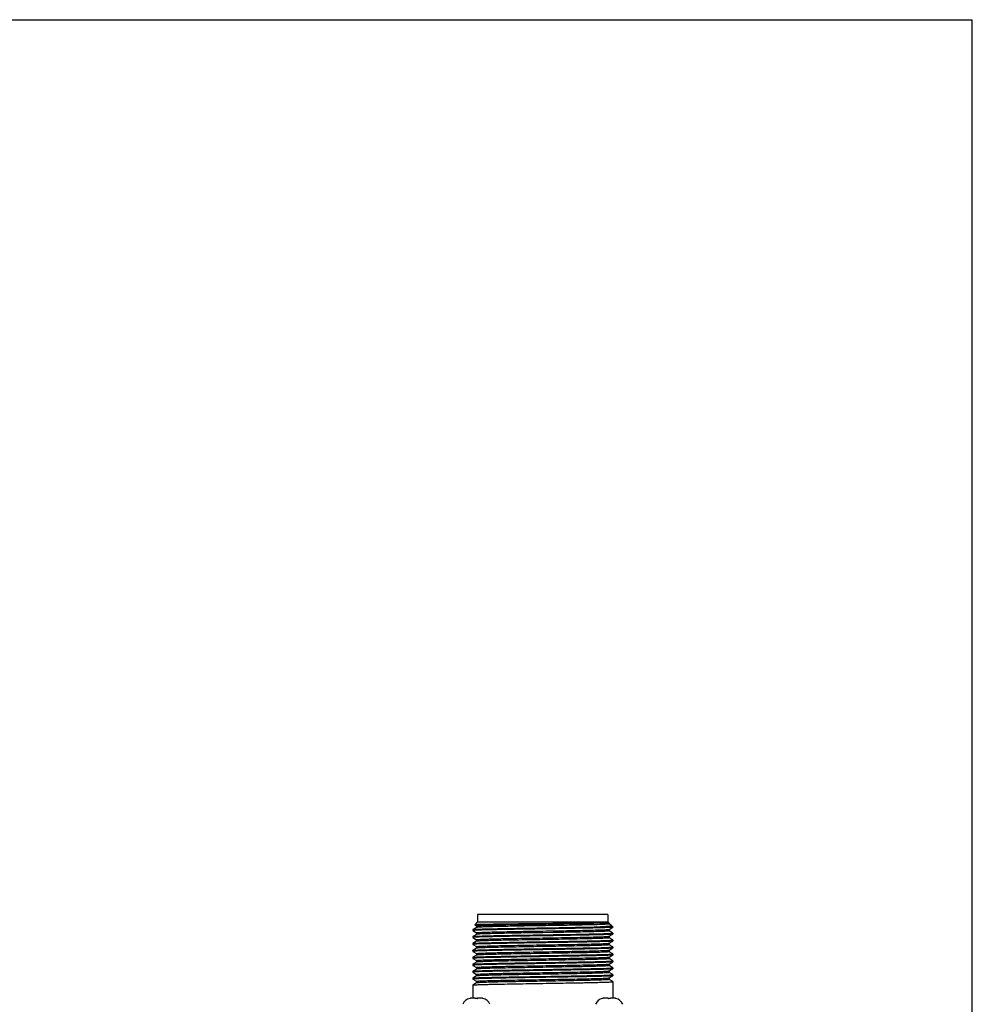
# Model space of a CAD drawing. Header units: millimetres. Extents: x 0 to 559, y 0 to 432.
# Tile 16 of 16: x 365 to 559, y 232 to 432. Entities that reach past the tile are written whole.
import ezdxf

# ---------------------------------------------------------------- set-up
doc = ezdxf.new("R2010")
doc.units = ezdxf.units.MM
doc.header["$LTSCALE"] = 30.734
doc.layers.add('ECM-B3M-C210DXF_CONTINUOUS_LINE', color=7, linetype='CONTINUOUS')
doc.layers.add('ECM-B3M-XX1015S91_DXF_FORMAT', color=7, linetype='CONTINUOUS')

msp = doc.modelspace()

# ---------------------------------------------------------------- linework, layer by layer
at = {"layer": 'ECM-B3M-C210DXF_CONTINUOUS_LINE', "color": 7, "linetype": 'Continuous'}
for p, q in [((458.19, 248.38), (457.59, 247.79)), ((458.19, 249.88), (458.19, 248.38)), ((484.69, 249.88), (458.19, 249.88)), ((458.19, 248.38), (484.69, 248.38)), ((484.69, 249.88), (484.69, 248.38)), ((484.69, 248.38), (484.94, 248.13)), ((457.94, 247.26), (457.19, 246.82)), ((457.19, 246.82), (457.19, 246.82)), ((457.19, 246.82), (457.19, 246.61)), ((457.19, 246.61), (457.19, 246.6)), ((457.19, 246.6), (457.94, 246.17)), ((457.59, 247.79), (457.59, 247.78)), ((457.59, 247.78), (457.94, 247.58)), ((457.94, 247.59), (457.94, 247.25)), ((468.43, 247.55), (468.15, 247.55)), ((468.16, 247.12), (468.2, 247.12)), ((469.35, 246.49), (471.44, 246.53)), ((473.52, 246.23), (471.44, 246.19)), ((474.72, 247.66), (474.35, 247.65)), ((474.73, 247.01), (474.45, 247.01)), ((485.69, 247.38), (483.17, 247.38)), ((484.94, 248.13), (484.46, 248.13)), ((485.35, 247.72), (484.93, 247.96)), ((484.93, 246.87), (485.68, 247.31)), ((485.68, 246.12), (484.93, 246.55)), ((484.94, 248.13), (484.94, 247.95)), ((484.94, 246.88), (484.94, 246.54)), ((485.37, 247.71), (485.35, 247.72)), ((485.37, 247.71), (485.69, 247.38)), ((485.69, 247.31), (485.68, 247.31)), ((485.69, 247.38), (485.69, 247.31)), ((457.94, 245.85), (457.19, 245.41)), ((457.19, 245.41), (457.19, 245.41)), ((457.19, 245.41), (457.19, 245.2)), ((457.19, 245.2), (457.19, 245.19)), ((457.19, 245.19), (457.94, 244.76)), ((457.94, 244.44), (457.19, 244)), ((457.94, 246.18), (457.94, 245.84)), ((457.94, 244.77), (457.94, 244.43)), ((471.44, 246.19), (469.36, 246.16)), ((471.44, 245.76), (473.53, 245.79)), ((473.53, 245.58), (471.44, 245.55)), ((475.93, 245.83), (476.16, 245.83)), ((476.18, 245.63), (475.93, 245.62)), ((484.93, 245.46), (485.68, 245.9)), ((485.68, 244.71), (484.93, 245.14)), ((484.93, 244.05), (485.68, 244.49)), ((484.94, 245.47), (484.94, 245.13)), ((485.69, 246.11), (485.68, 246.12)), ((485.69, 245.9), (485.68, 245.9)), ((485.69, 244.7), (485.68, 244.71)), ((485.69, 244.49), (485.68, 244.49)), ((485.69, 246.11), (485.69, 245.9)), ((485.69, 244.7), (485.69, 244.49)), ((457.19, 244), (457.19, 244)), ((457.19, 244), (457.19, 243.79)), ((457.19, 243.79), (457.19, 243.78)), ((457.19, 243.78), (457.94, 243.35)), ((457.94, 243.03), (457.19, 242.59)), ((457.19, 242.59), (457.19, 242.59)), ((457.19, 242.59), (457.19, 242.38)), ((457.19, 242.38), (457.19, 242.37)), ((457.19, 242.37), (457.94, 241.94)), ((457.94, 243.36), (457.94, 243.02)), ((485.68, 243.3), (484.93, 243.73)), ((484.93, 242.64), (485.68, 243.08)), ((485.68, 241.89), (484.93, 242.32)), ((484.94, 244.06), (484.94, 243.72)), ((484.94, 242.65), (484.94, 242.31)), ((485.69, 243.29), (485.68, 243.3)), ((485.69, 243.08), (485.68, 243.08)), ((485.69, 243.29), (485.69, 243.08)), ((457.94, 241.62), (457.19, 241.18)), ((457.19, 241.18), (457.19, 241.18)), ((457.19, 241.18), (457.19, 240.97)), ((457.19, 240.97), (457.19, 240.96)), ((457.19, 240.96), (457.94, 240.53)), ((457.94, 241.95), (457.94, 241.61)), ((457.94, 240.54), (457.94, 240.2)), ((484.93, 241.23), (485.68, 241.67)), ((485.68, 240.48), (484.93, 240.91)), ((484.93, 239.82), (485.68, 240.26)), ((484.94, 241.24), (484.94, 240.9)), ((485.69, 241.88), (485.68, 241.89)), ((485.69, 241.67), (485.68, 241.67)), ((485.69, 240.47), (485.68, 240.48)), ((485.69, 240.26), (485.68, 240.26)), ((485.69, 241.88), (485.69, 241.67)), ((485.69, 240.47), (485.69, 240.26)), ((457.94, 240.21), (457.19, 239.77)), ((457.19, 239.77), (457.19, 239.77)), ((457.19, 239.77), (457.19, 239.56)), ((457.19, 239.56), (457.19, 239.55)), ((457.19, 239.55), (457.94, 239.12)), ((457.94, 238.8), (457.19, 238.36)), ((457.19, 238.36), (457.19, 238.36)), ((457.19, 238.36), (457.19, 238.15)), ((457.94, 239.13), (457.94, 238.79)), ((485.68, 239.07), (484.93, 239.5)), ((484.93, 238.41), (485.68, 238.85)), ((484.94, 239.83), (484.94, 239.49)), ((484.94, 238.42), (484.94, 238.08)), ((485.69, 239.06), (485.68, 239.07)), ((485.69, 238.85), (485.68, 238.85)), ((485.69, 239.06), (485.69, 238.85)), ((457.19, 238.15), (457.19, 238.14)), ((457.19, 238.14), (457.94, 237.71)), ((457.94, 237.39), (457.19, 236.95)), ((457.19, 236.95), (457.19, 236.95)), ((457.19, 236.95), (457.19, 236.74)), ((457.19, 236.73), (457.94, 236.3)), ((457.94, 237.72), (457.94, 237.38)), ((457.94, 236.31), (457.94, 235.97)), ((485.68, 237.66), (484.93, 238.09)), ((484.93, 237), (485.68, 237.44)), ((485.68, 236.25), (484.93, 236.68)), ((484.94, 237.01), (484.94, 236.67)), ((485.69, 237.65), (485.68, 237.66)), ((485.69, 237.44), (485.68, 237.44)), ((485.69, 236.24), (485.68, 236.25)), ((485.69, 237.65), (485.69, 237.44)), ((485.69, 236.24), (485.69, 232.88)), ((457.94, 235.98), (457.19, 235.54)), ((457.19, 235.54), (457.19, 235.54)), ((457.19, 235.54), (457.19, 232.88)), ((456.58, 232.83), (456.58, 232.83)), ((457.65, 232.88), (457.07, 232.88)), ((458.81, 232.88), (458.23, 232.88)), ((459.3, 232.83), (459.3, 232.83)), ((483.58, 232.83), (483.58, 232.83)), ((484.65, 232.88), (484.07, 232.88)), ((485.81, 232.88), (485.23, 232.88)), ((486.3, 232.83), (486.3, 232.83))]:
    msp.add_line(p, q, dxfattribs=at)
for centre, radius, start, end in [((457.31, 246.23), 0.408, 101.3654, 102.6243), ((457.3, 244.89), 0.335, 102.1251, 103.5016), ((485.58, 246.42), 0.334, 282.1445, 283.524), ((485.58, 245.01), 0.334, 282.1445, 283.5241), ((457.3, 243.48), 0.335, 102.1251, 103.5016), ((457.3, 242.07), 0.335, 102.1251, 103.5016), ((485.58, 243.6), 0.334, 282.1445, 283.5241), ((457.3, 240.66), 0.335, 102.1251, 103.5016), ((485.58, 242.19), 0.334, 282.1445, 283.5241), ((485.58, 240.78), 0.334, 282.1445, 283.524), ((457.3, 239.25), 0.335, 102.1251, 103.5016), ((485.58, 239.37), 0.334, 282.1445, 283.524), ((457.3, 237.84), 0.335, 102.1251, 103.5016), ((485.58, 237.96), 0.334, 282.1445, 283.5241), ((457.04, 230.88), 2, 103.5314, 158.1807), ((457.06, 230.83), 2.06, 97.8177, 103.485), ((457.05, 230.84), 2.04, 100.9636, 103.4956), ((457.06, 230.81), 2.07, 97.8246, 100.9624), ((457.06, 230.79), 2.1, 96.2823, 97.8263), ((457.06, 230.77), 2.11, 95.4641, 96.2833), ((457.07, 230.75), 2.13, 94.1078, 95.4634), ((457.07, 230.68), 2.2, 89.9817, 94.0892), ((457.65, 232.79), 0.0904, 78.5081, 89.9872), ((457.94, 228.06), 4.74, 89.9948, 92.0436), ((457.94, 228.03), 4.77, 88.6365, 90.0013), ((457.94, 228.12), 4.68, 87.9526, 88.6367), ((458.23, 232.79), 0.0904, 90.0128, 101.4919), ((458.81, 230.68), 2.2, 85.9108, 90.0183), ((458.81, 230.75), 2.13, 84.5366, 85.8922), ((458.81, 230.77), 2.11, 83.7167, 84.5359), ((458.81, 230.79), 2.1, 82.1737, 83.7177), ((458.82, 230.81), 2.07, 79.0376, 82.1753), ((458.82, 230.83), 2.06, 76.515, 82.1823), ((458.82, 230.84), 2.04, 76.5044, 79.0364), ((458.83, 230.88), 2, 21.8193, 76.4686), ((484.04, 230.88), 2, 103.5314, 158.1807), ((484.06, 230.83), 2.06, 97.8177, 103.485), ((484.05, 230.84), 2.04, 100.9636, 103.4956), ((484.06, 230.81), 2.07, 97.8247, 100.9624), ((484.06, 230.79), 2.1, 96.2823, 97.8263), ((484.06, 230.77), 2.11, 95.4641, 96.2833), ((484.07, 230.75), 2.13, 94.1078, 95.4634), ((484.07, 230.68), 2.2, 89.9817, 94.0892), ((484.65, 232.79), 0.0904, 78.5081, 89.9872), ((484.94, 228.06), 4.74, 89.9948, 92.0436), ((484.94, 228.03), 4.77, 88.6365, 90.0013), ((484.94, 228.12), 4.68, 87.9526, 88.6367), ((485.23, 232.79), 0.0904, 90.0128, 101.4919), ((485.81, 230.68), 2.2, 85.9108, 90.0183), ((485.81, 230.75), 2.13, 84.5366, 85.8922), ((485.81, 230.77), 2.11, 83.7167, 84.5359), ((485.81, 230.79), 2.1, 82.1737, 83.7177), ((485.82, 230.81), 2.07, 79.0376, 82.1753), ((485.82, 230.83), 2.06, 76.515, 82.1823), ((485.82, 230.84), 2.04, 76.5044, 79.0364), ((485.83, 230.88), 2, 21.8193, 76.4686)]:
    msp.add_arc(centre, radius, start, end, dxfattribs=at)
for points, knots in [([(457.19, 246.82), (457.2, 246.82), (457.22, 246.83), (457.25, 246.84), (457.27, 246.84)], [0, 0, 0, 0, 0.146948, 1, 1, 1, 1]), ([(457.22, 246.62), (457.21, 246.62), (457.2, 246.62), (457.19, 246.61), (457.19, 246.61)], [0, 0, 0, 0, 0.700213, 1, 1, 1, 1]), ([(457.54, 246.66), (457.5, 246.66), (457.4, 246.65), (457.3, 246.64), (457.23, 246.63)], [0, 0, 0, 0, 0.33704, 1, 1, 1, 1]), ([(457.27, 246.84), (457.4, 246.86), (457.77, 246.88), (458.49, 246.92), (459.52, 246.95), (460.83, 246.98), (462.39, 247.01), (464.86, 247.06), (466.81, 247.09), (468.16, 247.12)], [0, 0, 0, 0, 0.036642, 0.103217, 0.198183, 0.31928, 0.463658, 0.62791, 1, 1, 1, 1]), ([(457.97, 246.68), (457.93, 246.68), (457.79, 246.67), (457.64, 246.67), (457.54, 246.66)], [0, 0, 0, 0, 0.286633, 1, 1, 1, 1]), ([(457.69, 247.8), (457.66, 247.8), (457.63, 247.79), (457.6, 247.79), (457.59, 247.79)], [0, 0, 0, 0, 0.703432, 1, 1, 1, 1]), ([(471.44, 248.01), (469.8, 247.99), (467.41, 247.97), (464.34, 247.93), (462.34, 247.91), (460.64, 247.88), (459.3, 247.86), (458.35, 247.83), (457.86, 247.82), (457.69, 247.8)], [0, 0, 0, 0, 0.35747, 0.521612, 0.66863, 0.793629, 0.892514, 0.962028, 1, 1, 1, 1]), ([(457.94, 247.59), (457.94, 247.59), (457.97, 247.6), (458.01, 247.61), (458.1, 247.62), (458.21, 247.63), (458.35, 247.64), (458.61, 247.66), (459.01, 247.68), (459.57, 247.7), (460.25, 247.72), (461.04, 247.74), (461.92, 247.76), (462.9, 247.79), (464.36, 247.82), (466.34, 247.85), (468.84, 247.9), (470.56, 247.92), (471.44, 247.94)], [0, 0, 0, 0, 0.001459, 0.005163, 0.011222, 0.019643, 0.030419, 0.043528, 0.076601, 0.118557, 0.168998, 0.227429, 0.293302, 0.365973, 0.44476, 0.617531, 0.805046, 1, 1, 1, 1]), ([(458, 247.27), (458, 247.27), (457.98, 247.27), (457.96, 247.26), (457.94, 247.26)], [0, 0, 0, 0, 0.346606, 1, 1, 1, 1]), ([(457.94, 246.18), (457.94, 246.18), (457.96, 246.19), (457.98, 246.19), (458.03, 246.2), (458.14, 246.22), (458.32, 246.23), (458.6, 246.25), (458.95, 246.26), (459.38, 246.28), (459.87, 246.3), (460.67, 246.32), (461.82, 246.35), (463.36, 246.39), (465.09, 246.42), (466.31, 246.44), (466.94, 246.45)], [0, 0, 0, 0, 0.001471, 0.004937, 0.010558, 0.018353, 0.040462, 0.071191, 0.110344, 0.157705, 0.21301, 0.27591, 0.423002, 0.595517, 0.789393, 1, 1, 1, 1]), ([(471.44, 246.96), (469.99, 246.94), (467.24, 246.9), (463.44, 246.83), (460.39, 246.77), (458.66, 246.72), (457.97, 246.68)], [0, 0, 0, 0, 0.322137, 0.613656, 0.846988, 1, 1, 1, 1]), ([(468.15, 247.55), (466.89, 247.52), (465.06, 247.49), (462.75, 247.44), (461.29, 247.41), (460.08, 247.38), (459.13, 247.35), (458.46, 247.31), (458.12, 247.29), (458, 247.27)], [0, 0, 0, 0, 0.374283, 0.539003, 0.683469, 0.804305, 0.898698, 0.964431, 1, 1, 1, 1]), ([(466.94, 246.45), (467.14, 246.46), (467.94, 246.47), (468.74, 246.48), (469.35, 246.49)], [0, 0, 0, 0, 0.245274, 1, 1, 1, 1]), ([(468.2, 247.12), (468.47, 247.12), (469.55, 247.14), (470.63, 247.16), (471.44, 247.17)], [0, 0, 0, 0, 0.2473, 1, 1, 1, 1]), ([(471.44, 247.6), (471.19, 247.6), (470.18, 247.58), (469.18, 247.56), (468.43, 247.55)], [0, 0, 0, 0, 0.251656, 1, 1, 1, 1]), ([(481.82, 248.13), (481.11, 248.12), (477.65, 248.07), (474.19, 248.04), (471.44, 248.01)], [0, 0, 0, 0, 0.203835, 1, 1, 1, 1]), ([(471.44, 247.94), (473.34, 247.97), (476.8, 248.03), (480.25, 248.09), (481.8, 248.13)], [0, 0, 0, 0, 0.551964, 1, 1, 1, 1]), ([(474.35, 247.65), (474.11, 247.65), (473.14, 247.63), (472.17, 247.61), (471.44, 247.6)], [0, 0, 0, 0, 0.247576, 1, 1, 1, 1]), ([(471.44, 247.17), (473.65, 247.2), (477.56, 247.27), (481.47, 247.34), (483.17, 247.38)], [0, 0, 0, 0, 0.564768, 1, 1, 1, 1]), ([(474.45, 247.01), (474.2, 247.01), (473.2, 246.99), (472.19, 246.97), (471.44, 246.96)], [0, 0, 0, 0, 0.247675, 1, 1, 1, 1]), ([(471.44, 246.53), (473.06, 246.56), (475.42, 246.59), (478.44, 246.65), (480.4, 246.69), (482.06, 246.73), (483.36, 246.77), (484.2, 246.8), (484.66, 246.83), (484.81, 246.85), (484.87, 246.86)], [0, 0, 0, 0, 0.361514, 0.526929, 0.674577, 0.799441, 0.897321, 0.964918, 0.986619, 1, 1, 1, 1]), ([(475.93, 246.27), (475.74, 246.26), (474.93, 246.25), (474.13, 246.24), (473.52, 246.23)], [0, 0, 0, 0, 0.245267, 1, 1, 1, 1]), ([(484.44, 247.89), (483.98, 247.86), (482.79, 247.82), (480.64, 247.77), (477.86, 247.71), (475.82, 247.67), (474.72, 247.66)], [0, 0, 0, 0, 0.143128, 0.368638, 0.660998, 1, 1, 1, 1]), ([(485.39, 247.27), (485.2, 247.25), (484.75, 247.23), (483.5, 247.18), (481.38, 247.13), (478.28, 247.07), (475.97, 247.03), (474.73, 247.01)], [0, 0, 0, 0, 0.05173, 0.128536, 0.350812, 0.649212, 1, 1, 1, 1]), ([(484.94, 246.54), (484.94, 246.54), (484.92, 246.53), (484.89, 246.52), (484.84, 246.52), (484.74, 246.5), (484.55, 246.49), (484.28, 246.47), (483.93, 246.46), (483.5, 246.44), (483, 246.42), (482.21, 246.4), (481.06, 246.37), (479.51, 246.33), (477.78, 246.3), (476.57, 246.28), (475.93, 246.27)], [0, 0, 0, 0, 0.001471, 0.004937, 0.010558, 0.018353, 0.040462, 0.071191, 0.110344, 0.157705, 0.21301, 0.27591, 0.423002, 0.595517, 0.789393, 1, 1, 1, 1]), ([(484.46, 248.13), (484.31, 248.13), (483.42, 248.14), (482.53, 248.13), (481.8, 248.13)], [0, 0, 0, 0, 0.171192, 1, 1, 1, 1]), ([(483.17, 247.38), (483.51, 247.41), (484.08, 247.45), (484.65, 247.51), (484.89, 247.54)], [0, 0, 0, 0, 0.583933, 1, 1, 1, 1]), ([(484.94, 247.95), (484.94, 247.95), (484.92, 247.94), (484.9, 247.94), (484.86, 247.93), (484.78, 247.92), (484.64, 247.91), (484.52, 247.9), (484.44, 247.89)], [0, 0, 0, 0, 0.021584, 0.070481, 0.149467, 0.258894, 0.568989, 1, 1, 1, 1]), ([(484.87, 246.86), (484.88, 246.86), (484.9, 246.86), (484.92, 246.87), (484.93, 246.87)], [0, 0, 0, 0, 0.346839, 1, 1, 1, 1]), ([(484.89, 247.54), (484.97, 247.56), (485.08, 247.57), (485.21, 247.6), (485.28, 247.62), (485.33, 247.64), (485.36, 247.66), (485.38, 247.69), (485.37, 247.7), (485.37, 247.71)], [0, 0, 0, 0, 0.446685, 0.616495, 0.75063, 0.849935, 0.91661, 0.958315, 1, 1, 1, 1]), ([(485.68, 247.31), (485.67, 247.3), (485.64, 247.3), (485.54, 247.28), (485.45, 247.27), (485.39, 247.27)], [0, 0, 0, 0, 0.110154, 0.313021, 1, 1, 1, 1]), ([(457.19, 245.41), (457.2, 245.41), (457.22, 245.42), (457.25, 245.43), (457.27, 245.43)], [0, 0, 0, 0, 0.144071, 1, 1, 1, 1]), ([(457.22, 245.21), (457.21, 245.21), (457.2, 245.21), (457.19, 245.2), (457.19, 245.2)], [0, 0, 0, 0, 0.694846, 1, 1, 1, 1]), ([(457.55, 245.25), (457.48, 245.25), (457.37, 245.24), (457.27, 245.22), (457.23, 245.22)], [0, 0, 0, 0, 0.624186, 1, 1, 1, 1]), ([(457.27, 245.43), (457.34, 245.44), (457.51, 245.45), (458.01, 245.49), (458.91, 245.52), (460.29, 245.56), (462.04, 245.6), (464.1, 245.64), (467.27, 245.69), (469.74, 245.73), (471.44, 245.76)], [0, 0, 0, 0, 0.014292, 0.036776, 0.105515, 0.203975, 0.328888, 0.47612, 0.640739, 1, 1, 1, 1]), ([(457.27, 244.02), (457.34, 244.03), (457.51, 244.04), (458.01, 244.08), (458.91, 244.11), (460.29, 244.15), (462.04, 244.19), (464.1, 244.23), (467.27, 244.28), (469.74, 244.32), (471.44, 244.35)], [0, 0, 0, 0, 0.014292, 0.036776, 0.105515, 0.203975, 0.328888, 0.47612, 0.640739, 1, 1, 1, 1]), ([(457.99, 245.28), (457.95, 245.27), (457.8, 245.27), (457.66, 245.26), (457.55, 245.25)], [0, 0, 0, 0, 0.285986, 1, 1, 1, 1]), ([(458, 245.86), (458, 245.86), (457.98, 245.86), (457.96, 245.85), (457.94, 245.85)], [0, 0, 0, 0, 0.346833, 1, 1, 1, 1]), ([(457.94, 244.77), (457.94, 244.77), (457.97, 244.78), (458.01, 244.79), (458.1, 244.8), (458.21, 244.81), (458.35, 244.82), (458.61, 244.84), (459.01, 244.86), (459.57, 244.88), (460.25, 244.9), (461.04, 244.92), (461.92, 244.94), (462.9, 244.97), (464.36, 245), (466.34, 245.03), (468.84, 245.08), (470.56, 245.1), (471.44, 245.12)], [0, 0, 0, 0, 0.001459, 0.005163, 0.011222, 0.019643, 0.030419, 0.043528, 0.076601, 0.118556, 0.168998, 0.227428, 0.293302, 0.365972, 0.444759, 0.61753, 0.805046, 1, 1, 1, 1]), ([(458, 244.45), (458, 244.45), (457.98, 244.45), (457.96, 244.44), (457.94, 244.44)], [0, 0, 0, 0, 0.346833, 1, 1, 1, 1]), ([(471.44, 245.55), (470, 245.53), (467.25, 245.49), (463.46, 245.42), (460.42, 245.36), (458.68, 245.31), (457.99, 245.28)], [0, 0, 0, 0, 0.321538, 0.612734, 0.846223, 1, 1, 1, 1]), ([(466.97, 246.12), (465.84, 246.1), (464.22, 246.07), (462.17, 246.02), (460.89, 245.99), (459.83, 245.96), (459, 245.93), (458.41, 245.9), (458.11, 245.88), (458, 245.86)], [0, 0, 0, 0, 0.377696, 0.541985, 0.685378, 0.804993, 0.898449, 0.963881, 1, 1, 1, 1]), ([(471.44, 244.78), (469.82, 244.75), (467.46, 244.71), (464.44, 244.66), (462.48, 244.62), (460.82, 244.58), (459.52, 244.54), (458.68, 244.51), (458.22, 244.48), (458.06, 244.46), (458, 244.45)], [0, 0, 0, 0, 0.361516, 0.526931, 0.67458, 0.799444, 0.897323, 0.964919, 0.98662, 1, 1, 1, 1]), ([(469.36, 246.16), (469.15, 246.15), (468.36, 246.14), (467.56, 246.13), (466.97, 246.12)], [0, 0, 0, 0, 0.254143, 1, 1, 1, 1]), ([(471.44, 245.12), (473.06, 245.15), (475.42, 245.18), (478.44, 245.24), (480.4, 245.28), (482.06, 245.32), (483.36, 245.36), (484.2, 245.39), (484.66, 245.42), (484.81, 245.44), (484.87, 245.45)], [0, 0, 0, 0, 0.361514, 0.526929, 0.674577, 0.799441, 0.897321, 0.964918, 0.986619, 1, 1, 1, 1]), ([(484.94, 245.13), (484.94, 245.13), (484.91, 245.12), (484.87, 245.11), (484.78, 245.1), (484.67, 245.09), (484.52, 245.08), (484.27, 245.06), (483.87, 245.04), (483.31, 245.02), (482.63, 245), (481.84, 244.98), (480.95, 244.96), (479.98, 244.93), (478.52, 244.9), (476.54, 244.87), (474.04, 244.82), (472.32, 244.8), (471.44, 244.78)], [0, 0, 0, 0, 0.001459, 0.005163, 0.011222, 0.019643, 0.030419, 0.043528, 0.076601, 0.118556, 0.168998, 0.227428, 0.293302, 0.365972, 0.444759, 0.61753, 0.805046, 1, 1, 1, 1]), ([(471.44, 244.35), (472.88, 244.37), (475.62, 244.41), (479.42, 244.48), (482.46, 244.54), (484.19, 244.59), (484.88, 244.62)], [0, 0, 0, 0, 0.321527, 0.612717, 0.846208, 1, 1, 1, 1]), ([(485.6, 244.47), (485.53, 244.46), (485.36, 244.45), (484.86, 244.41), (483.97, 244.38), (482.59, 244.34), (480.84, 244.3), (478.78, 244.26), (475.61, 244.21), (473.13, 244.17), (471.44, 244.14)], [0, 0, 0, 0, 0.014302, 0.036796, 0.105548, 0.204013, 0.328928, 0.476155, 0.640765, 1, 1, 1, 1]), ([(473.53, 245.79), (473.73, 245.79), (474.53, 245.81), (475.33, 245.82), (475.93, 245.83)], [0, 0, 0, 0, 0.253717, 1, 1, 1, 1]), ([(475.93, 245.62), (475.73, 245.62), (474.93, 245.61), (474.13, 245.59), (473.53, 245.58)], [0, 0, 0, 0, 0.245791, 1, 1, 1, 1]), ([(476.16, 245.83), (477.94, 245.86), (480.39, 245.91), (483.3, 245.98), (484.42, 246.01), (484.88, 246.03)], [0, 0, 0, 0, 0.613679, 0.841285, 1, 1, 1, 1]), ([(485.6, 245.88), (485.48, 245.86), (485.15, 245.84), (484.53, 245.81), (483.65, 245.78), (482.53, 245.75), (481.19, 245.72), (479.05, 245.68), (477.36, 245.65), (476.18, 245.63)], [0, 0, 0, 0, 0.038084, 0.104856, 0.199029, 0.318758, 0.461723, 0.625115, 1, 1, 1, 1]), ([(484.87, 245.45), (484.88, 245.45), (484.9, 245.45), (484.92, 245.46), (484.93, 245.46)], [0, 0, 0, 0, 0.346839, 1, 1, 1, 1]), ([(484.88, 246.03), (484.92, 246.04), (485.07, 246.04), (485.22, 246.05), (485.33, 246.06)], [0, 0, 0, 0, 0.285964, 1, 1, 1, 1]), ([(484.88, 244.62), (484.92, 244.63), (485.07, 244.63), (485.22, 244.64), (485.33, 244.65)], [0, 0, 0, 0, 0.285964, 1, 1, 1, 1]), ([(485.33, 246.06), (485.39, 246.06), (485.5, 246.07), (485.61, 246.09), (485.65, 246.09)], [0, 0, 0, 0, 0.624382, 1, 1, 1, 1]), ([(485.33, 244.65), (485.39, 244.65), (485.5, 244.66), (485.61, 244.68), (485.65, 244.68)], [0, 0, 0, 0, 0.624383, 1, 1, 1, 1]), ([(485.68, 245.9), (485.68, 245.9), (485.65, 245.89), (485.63, 245.88), (485.6, 245.88)], [0, 0, 0, 0, 0.143995, 1, 1, 1, 1]), ([(485.68, 244.49), (485.68, 244.49), (485.65, 244.48), (485.63, 244.47), (485.6, 244.47)], [0, 0, 0, 0, 0.143995, 1, 1, 1, 1]), ([(485.66, 246.1), (485.66, 246.1), (485.67, 246.1), (485.69, 246.11), (485.69, 246.11)], [0, 0, 0, 0, 0.694707, 1, 1, 1, 1]), ([(485.66, 244.69), (485.66, 244.69), (485.67, 244.69), (485.69, 244.7), (485.69, 244.7)], [0, 0, 0, 0, 0.694707, 1, 1, 1, 1]), ([(457.19, 244), (457.2, 244), (457.22, 244.01), (457.25, 244.02), (457.27, 244.02)], [0, 0, 0, 0, 0.144071, 1, 1, 1, 1]), ([(457.22, 243.8), (457.21, 243.8), (457.2, 243.8), (457.19, 243.79), (457.19, 243.79)], [0, 0, 0, 0, 0.694846, 1, 1, 1, 1]), ([(457.19, 242.59), (457.2, 242.59), (457.22, 242.6), (457.25, 242.61), (457.27, 242.61)], [0, 0, 0, 0, 0.144071, 1, 1, 1, 1]), ([(457.22, 242.39), (457.21, 242.39), (457.2, 242.39), (457.19, 242.38), (457.19, 242.38)], [0, 0, 0, 0, 0.694846, 1, 1, 1, 1]), ([(457.55, 243.84), (457.48, 243.84), (457.37, 243.83), (457.27, 243.81), (457.23, 243.81)], [0, 0, 0, 0, 0.624186, 1, 1, 1, 1]), ([(457.55, 242.43), (457.48, 242.43), (457.37, 242.42), (457.27, 242.4), (457.23, 242.4)], [0, 0, 0, 0, 0.624186, 1, 1, 1, 1]), ([(457.27, 242.61), (457.34, 242.62), (457.51, 242.63), (458.01, 242.67), (458.91, 242.7), (460.29, 242.74), (462.04, 242.78), (464.1, 242.82), (467.27, 242.87), (469.74, 242.91), (471.44, 242.94)], [0, 0, 0, 0, 0.014292, 0.036776, 0.105515, 0.203975, 0.328888, 0.47612, 0.640739, 1, 1, 1, 1]), ([(457.99, 243.87), (457.95, 243.86), (457.8, 243.86), (457.66, 243.85), (457.55, 243.84)], [0, 0, 0, 0, 0.285986, 1, 1, 1, 1]), ([(457.99, 242.46), (457.95, 242.45), (457.8, 242.45), (457.66, 242.44), (457.55, 242.43)], [0, 0, 0, 0, 0.285986, 1, 1, 1, 1]), ([(457.94, 243.36), (457.94, 243.36), (457.97, 243.37), (458.01, 243.38), (458.1, 243.39), (458.21, 243.4), (458.35, 243.41), (458.61, 243.43), (459.01, 243.45), (459.57, 243.47), (460.25, 243.49), (461.04, 243.51), (461.92, 243.53), (462.9, 243.56), (464.36, 243.59), (466.34, 243.62), (468.84, 243.67), (470.56, 243.69), (471.44, 243.71)], [0, 0, 0, 0, 0.001459, 0.005163, 0.011222, 0.019643, 0.030419, 0.043528, 0.076601, 0.118556, 0.168998, 0.227428, 0.293302, 0.365972, 0.444759, 0.61753, 0.805046, 1, 1, 1, 1]), ([(458, 243.04), (458, 243.04), (457.98, 243.04), (457.96, 243.03), (457.94, 243.03)], [0, 0, 0, 0, 0.346833, 1, 1, 1, 1]), ([(457.94, 241.95), (457.94, 241.95), (457.97, 241.96), (458.01, 241.97), (458.1, 241.98), (458.21, 241.99), (458.35, 242), (458.61, 242.02), (459.01, 242.04), (459.57, 242.06), (460.25, 242.08), (461.04, 242.1), (461.92, 242.12), (462.9, 242.15), (464.36, 242.18), (466.34, 242.21), (468.84, 242.26), (470.56, 242.28), (471.44, 242.3)], [0, 0, 0, 0, 0.001459, 0.005163, 0.011222, 0.019643, 0.030419, 0.043528, 0.076601, 0.118556, 0.168998, 0.227428, 0.293302, 0.365972, 0.444759, 0.61753, 0.805046, 1, 1, 1, 1]), ([(471.44, 244.14), (470, 244.12), (467.25, 244.08), (463.46, 244.01), (460.42, 243.95), (458.68, 243.9), (457.99, 243.87)], [0, 0, 0, 0, 0.321538, 0.612734, 0.846223, 1, 1, 1, 1]), ([(471.44, 242.73), (470, 242.71), (467.25, 242.67), (463.46, 242.6), (460.42, 242.54), (458.68, 242.49), (457.99, 242.46)], [0, 0, 0, 0, 0.321538, 0.612734, 0.846223, 1, 1, 1, 1]), ([(471.44, 243.37), (469.82, 243.34), (467.46, 243.3), (464.44, 243.25), (462.48, 243.21), (460.82, 243.17), (459.52, 243.13), (458.68, 243.1), (458.22, 243.07), (458.06, 243.05), (458, 243.04)], [0, 0, 0, 0, 0.361516, 0.526931, 0.67458, 0.799444, 0.897323, 0.964919, 0.98662, 1, 1, 1, 1]), ([(471.44, 243.71), (473.06, 243.74), (475.42, 243.77), (478.44, 243.83), (480.4, 243.87), (482.06, 243.91), (483.36, 243.95), (484.2, 243.98), (484.66, 244.01), (484.81, 244.03), (484.87, 244.04)], [0, 0, 0, 0, 0.361514, 0.526929, 0.674577, 0.799441, 0.897321, 0.964918, 0.986619, 1, 1, 1, 1]), ([(484.94, 243.72), (484.94, 243.72), (484.91, 243.71), (484.87, 243.7), (484.78, 243.69), (484.67, 243.68), (484.52, 243.67), (484.27, 243.65), (483.87, 243.63), (483.31, 243.61), (482.63, 243.59), (481.84, 243.57), (480.95, 243.55), (479.98, 243.52), (478.52, 243.49), (476.54, 243.46), (474.04, 243.41), (472.32, 243.39), (471.44, 243.37)], [0, 0, 0, 0, 0.001459, 0.005163, 0.011222, 0.019643, 0.030419, 0.043528, 0.076601, 0.118556, 0.168998, 0.227428, 0.293302, 0.365972, 0.444759, 0.61753, 0.805046, 1, 1, 1, 1]), ([(471.44, 242.94), (472.88, 242.96), (475.62, 243), (479.42, 243.07), (482.46, 243.13), (484.19, 243.18), (484.88, 243.21)], [0, 0, 0, 0, 0.321527, 0.612717, 0.846208, 1, 1, 1, 1]), ([(485.6, 243.06), (485.53, 243.05), (485.36, 243.04), (484.86, 243), (483.97, 242.97), (482.59, 242.93), (480.84, 242.89), (478.78, 242.85), (475.61, 242.8), (473.13, 242.76), (471.44, 242.73)], [0, 0, 0, 0, 0.014302, 0.036796, 0.105548, 0.204013, 0.328928, 0.476155, 0.640765, 1, 1, 1, 1]), ([(471.44, 242.3), (473.06, 242.33), (475.42, 242.36), (478.44, 242.42), (480.4, 242.46), (482.06, 242.5), (483.36, 242.54), (484.2, 242.57), (484.66, 242.6), (484.81, 242.62), (484.87, 242.63)], [0, 0, 0, 0, 0.361514, 0.526929, 0.674577, 0.799441, 0.897321, 0.964918, 0.986619, 1, 1, 1, 1]), ([(484.94, 242.31), (484.94, 242.31), (484.91, 242.3), (484.87, 242.29), (484.78, 242.28), (484.67, 242.27), (484.52, 242.26), (484.27, 242.24), (483.87, 242.22), (483.31, 242.2), (482.63, 242.18), (481.84, 242.16), (480.95, 242.14), (479.98, 242.11), (478.52, 242.08), (476.54, 242.05), (474.04, 242), (472.32, 241.98), (471.44, 241.96)], [0, 0, 0, 0, 0.001459, 0.005163, 0.011222, 0.019643, 0.030419, 0.043528, 0.076601, 0.118556, 0.168998, 0.227428, 0.293302, 0.365972, 0.444759, 0.61753, 0.805046, 1, 1, 1, 1]), ([(484.87, 244.04), (484.88, 244.04), (484.9, 244.04), (484.92, 244.05), (484.93, 244.05)], [0, 0, 0, 0, 0.346839, 1, 1, 1, 1]), ([(484.87, 242.63), (484.88, 242.63), (484.9, 242.63), (484.92, 242.64), (484.93, 242.64)], [0, 0, 0, 0, 0.346839, 1, 1, 1, 1]), ([(484.88, 243.21), (484.92, 243.22), (485.07, 243.22), (485.22, 243.23), (485.33, 243.24)], [0, 0, 0, 0, 0.285964, 1, 1, 1, 1]), ([(485.33, 243.24), (485.39, 243.24), (485.5, 243.25), (485.61, 243.27), (485.65, 243.27)], [0, 0, 0, 0, 0.624383, 1, 1, 1, 1]), ([(485.68, 243.08), (485.68, 243.08), (485.65, 243.07), (485.63, 243.06), (485.6, 243.06)], [0, 0, 0, 0, 0.143995, 1, 1, 1, 1]), ([(485.66, 243.28), (485.66, 243.28), (485.67, 243.28), (485.69, 243.29), (485.69, 243.29)], [0, 0, 0, 0, 0.694707, 1, 1, 1, 1]), ([(457.19, 241.18), (457.2, 241.18), (457.22, 241.19), (457.25, 241.2), (457.27, 241.2)], [0, 0, 0, 0, 0.144071, 1, 1, 1, 1]), ([(457.22, 240.98), (457.21, 240.98), (457.2, 240.98), (457.19, 240.97), (457.19, 240.97)], [0, 0, 0, 0, 0.694846, 1, 1, 1, 1]), ([(457.55, 241.02), (457.48, 241.02), (457.37, 241.01), (457.27, 240.99), (457.23, 240.99)], [0, 0, 0, 0, 0.624186, 1, 1, 1, 1]), ([(457.27, 241.2), (457.34, 241.21), (457.51, 241.22), (458.01, 241.26), (458.91, 241.29), (460.29, 241.33), (462.04, 241.37), (464.1, 241.41), (467.27, 241.46), (469.74, 241.5), (471.44, 241.53)], [0, 0, 0, 0, 0.014292, 0.036776, 0.105515, 0.203975, 0.328888, 0.47612, 0.640739, 1, 1, 1, 1]), ([(457.99, 241.05), (457.95, 241.04), (457.8, 241.04), (457.66, 241.03), (457.55, 241.02)], [0, 0, 0, 0, 0.285986, 1, 1, 1, 1]), ([(458, 241.63), (458, 241.63), (457.98, 241.63), (457.96, 241.62), (457.94, 241.62)], [0, 0, 0, 0, 0.346833, 1, 1, 1, 1]), ([(457.94, 240.54), (457.94, 240.54), (457.97, 240.55), (458.01, 240.56), (458.1, 240.57), (458.21, 240.58), (458.35, 240.59), (458.61, 240.61), (459.01, 240.63), (459.57, 240.65), (460.25, 240.67), (461.04, 240.69), (461.92, 240.71), (462.9, 240.74), (464.36, 240.77), (466.34, 240.8), (468.84, 240.85), (470.56, 240.87), (471.44, 240.89)], [0, 0, 0, 0, 0.001459, 0.005163, 0.011222, 0.019643, 0.030419, 0.043528, 0.076601, 0.118556, 0.168998, 0.227428, 0.293302, 0.365972, 0.444759, 0.61753, 0.805046, 1, 1, 1, 1]), ([(458, 240.22), (458, 240.22), (457.98, 240.22), (457.96, 240.21), (457.94, 240.21)], [0, 0, 0, 0, 0.346833, 1, 1, 1, 1]), ([(471.44, 241.32), (470, 241.3), (467.25, 241.26), (463.46, 241.19), (460.42, 241.13), (458.68, 241.08), (457.99, 241.05)], [0, 0, 0, 0, 0.321538, 0.612734, 0.846223, 1, 1, 1, 1]), ([(471.44, 241.96), (469.82, 241.93), (467.46, 241.89), (464.44, 241.84), (462.48, 241.8), (460.82, 241.76), (459.52, 241.72), (458.68, 241.69), (458.22, 241.66), (458.06, 241.64), (458, 241.63)], [0, 0, 0, 0, 0.361516, 0.526931, 0.67458, 0.799444, 0.897323, 0.964919, 0.98662, 1, 1, 1, 1]), ([(471.44, 240.55), (469.82, 240.52), (467.46, 240.48), (464.44, 240.43), (462.48, 240.39), (460.82, 240.35), (459.52, 240.31), (458.68, 240.28), (458.22, 240.25), (458.06, 240.23), (458, 240.22)], [0, 0, 0, 0, 0.361516, 0.526931, 0.67458, 0.799444, 0.897323, 0.964919, 0.98662, 1, 1, 1, 1]), ([(471.44, 241.53), (472.88, 241.55), (475.62, 241.59), (479.42, 241.66), (482.46, 241.72), (484.19, 241.77), (484.88, 241.8)], [0, 0, 0, 0, 0.321527, 0.612717, 0.846208, 1, 1, 1, 1]), ([(485.6, 241.65), (485.53, 241.64), (485.36, 241.63), (484.86, 241.59), (483.97, 241.56), (482.59, 241.52), (480.84, 241.48), (478.78, 241.44), (475.61, 241.39), (473.13, 241.35), (471.44, 241.32)], [0, 0, 0, 0, 0.014302, 0.036796, 0.105548, 0.204013, 0.328928, 0.476155, 0.640765, 1, 1, 1, 1]), ([(471.44, 240.89), (473.06, 240.92), (475.42, 240.95), (478.44, 241.01), (480.4, 241.05), (482.06, 241.09), (483.36, 241.13), (484.2, 241.16), (484.66, 241.19), (484.81, 241.21), (484.87, 241.22)], [0, 0, 0, 0, 0.361514, 0.526929, 0.674577, 0.799441, 0.897321, 0.964918, 0.986619, 1, 1, 1, 1]), ([(484.94, 240.9), (484.94, 240.9), (484.91, 240.89), (484.87, 240.88), (484.78, 240.87), (484.67, 240.86), (484.52, 240.85), (484.27, 240.83), (483.87, 240.81), (483.31, 240.79), (482.63, 240.77), (481.84, 240.75), (480.95, 240.73), (479.98, 240.7), (478.52, 240.67), (476.54, 240.64), (474.04, 240.59), (472.32, 240.57), (471.44, 240.55)], [0, 0, 0, 0, 0.001459, 0.005163, 0.011222, 0.019643, 0.030419, 0.043528, 0.076601, 0.118556, 0.168998, 0.227428, 0.293302, 0.365972, 0.444759, 0.61753, 0.805046, 1, 1, 1, 1]), ([(471.44, 240.12), (472.88, 240.14), (475.62, 240.18), (479.42, 240.25), (482.46, 240.31), (484.19, 240.36), (484.88, 240.39)], [0, 0, 0, 0, 0.321527, 0.612717, 0.846208, 1, 1, 1, 1]), ([(485.6, 240.24), (485.53, 240.23), (485.36, 240.22), (484.86, 240.18), (483.97, 240.15), (482.59, 240.11), (480.84, 240.07), (478.78, 240.03), (475.61, 239.98), (473.13, 239.94), (471.44, 239.91)], [0, 0, 0, 0, 0.014302, 0.036796, 0.105548, 0.204013, 0.328928, 0.476155, 0.640765, 1, 1, 1, 1]), ([(484.87, 241.22), (484.88, 241.22), (484.9, 241.22), (484.92, 241.23), (484.93, 241.23)], [0, 0, 0, 0, 0.346839, 1, 1, 1, 1]), ([(484.88, 241.8), (484.92, 241.81), (485.07, 241.81), (485.22, 241.82), (485.33, 241.83)], [0, 0, 0, 0, 0.285964, 1, 1, 1, 1]), ([(484.88, 240.39), (484.92, 240.4), (485.07, 240.4), (485.22, 240.41), (485.33, 240.42)], [0, 0, 0, 0, 0.285964, 1, 1, 1, 1]), ([(485.33, 241.83), (485.39, 241.83), (485.5, 241.84), (485.61, 241.86), (485.65, 241.86)], [0, 0, 0, 0, 0.624383, 1, 1, 1, 1]), ([(485.33, 240.42), (485.39, 240.42), (485.5, 240.43), (485.61, 240.45), (485.65, 240.45)], [0, 0, 0, 0, 0.624383, 1, 1, 1, 1]), ([(485.68, 241.67), (485.68, 241.67), (485.65, 241.66), (485.63, 241.65), (485.6, 241.65)], [0, 0, 0, 0, 0.143995, 1, 1, 1, 1]), ([(485.68, 240.26), (485.68, 240.26), (485.65, 240.25), (485.63, 240.24), (485.6, 240.24)], [0, 0, 0, 0, 0.143995, 1, 1, 1, 1]), ([(485.66, 241.87), (485.66, 241.87), (485.67, 241.87), (485.69, 241.88), (485.69, 241.88)], [0, 0, 0, 0, 0.694707, 1, 1, 1, 1]), ([(485.66, 240.46), (485.66, 240.46), (485.67, 240.46), (485.69, 240.47), (485.69, 240.47)], [0, 0, 0, 0, 0.694707, 1, 1, 1, 1]), ([(457.19, 239.77), (457.2, 239.77), (457.22, 239.78), (457.25, 239.79), (457.27, 239.79)], [0, 0, 0, 0, 0.144071, 1, 1, 1, 1]), ([(457.22, 239.57), (457.21, 239.57), (457.2, 239.57), (457.19, 239.56), (457.19, 239.56)], [0, 0, 0, 0, 0.694846, 1, 1, 1, 1]), ([(457.19, 238.36), (457.2, 238.36), (457.22, 238.37), (457.25, 238.38), (457.27, 238.38)], [0, 0, 0, 0, 0.144071, 1, 1, 1, 1]), ([(457.55, 239.61), (457.48, 239.61), (457.37, 239.6), (457.27, 239.58), (457.23, 239.58)], [0, 0, 0, 0, 0.624186, 1, 1, 1, 1]), ([(457.27, 239.79), (457.34, 239.8), (457.51, 239.81), (458.01, 239.85), (458.91, 239.88), (460.29, 239.92), (462.04, 239.96), (464.1, 240), (467.27, 240.05), (469.74, 240.09), (471.44, 240.12)], [0, 0, 0, 0, 0.014292, 0.036776, 0.105515, 0.203975, 0.328888, 0.47612, 0.640739, 1, 1, 1, 1]), ([(457.27, 238.38), (457.34, 238.39), (457.51, 238.4), (458.01, 238.44), (458.91, 238.47), (460.29, 238.51), (462.04, 238.55), (464.1, 238.59), (467.27, 238.64), (469.74, 238.68), (471.44, 238.71)], [0, 0, 0, 0, 0.014292, 0.036776, 0.105515, 0.203975, 0.328888, 0.47612, 0.640739, 1, 1, 1, 1]), ([(457.99, 239.64), (457.95, 239.63), (457.8, 239.63), (457.66, 239.62), (457.55, 239.61)], [0, 0, 0, 0, 0.285986, 1, 1, 1, 1]), ([(457.99, 238.23), (457.95, 238.22), (457.8, 238.22), (457.66, 238.21), (457.55, 238.2)], [0, 0, 0, 0, 0.285986, 1, 1, 1, 1]), ([(457.94, 239.13), (457.94, 239.13), (457.97, 239.14), (458.01, 239.15), (458.1, 239.16), (458.21, 239.17), (458.35, 239.18), (458.61, 239.2), (459.01, 239.22), (459.57, 239.24), (460.25, 239.26), (461.04, 239.28), (461.92, 239.3), (462.9, 239.33), (464.36, 239.36), (466.34, 239.39), (468.84, 239.44), (470.56, 239.46), (471.44, 239.48)], [0, 0, 0, 0, 0.001459, 0.005163, 0.011222, 0.019643, 0.030419, 0.043528, 0.076601, 0.118556, 0.168998, 0.227428, 0.293302, 0.365972, 0.444759, 0.61753, 0.805046, 1, 1, 1, 1]), ([(458, 238.81), (458, 238.81), (457.98, 238.81), (457.96, 238.8), (457.94, 238.8)], [0, 0, 0, 0, 0.346833, 1, 1, 1, 1]), ([(471.44, 239.91), (470, 239.89), (467.25, 239.85), (463.46, 239.78), (460.42, 239.72), (458.68, 239.67), (457.99, 239.64)], [0, 0, 0, 0, 0.321538, 0.612734, 0.846223, 1, 1, 1, 1]), ([(471.44, 238.5), (470, 238.48), (467.25, 238.44), (463.46, 238.37), (460.42, 238.31), (458.68, 238.26), (457.99, 238.23)], [0, 0, 0, 0, 0.321538, 0.612734, 0.846223, 1, 1, 1, 1]), ([(471.44, 239.14), (469.82, 239.11), (467.46, 239.07), (464.44, 239.02), (462.48, 238.98), (460.82, 238.94), (459.52, 238.9), (458.68, 238.87), (458.22, 238.84), (458.06, 238.82), (458, 238.81)], [0, 0, 0, 0, 0.361516, 0.526931, 0.67458, 0.799444, 0.897323, 0.964919, 0.98662, 1, 1, 1, 1]), ([(471.44, 239.48), (473.06, 239.51), (475.42, 239.54), (478.44, 239.6), (480.4, 239.64), (482.06, 239.68), (483.36, 239.72), (484.2, 239.75), (484.66, 239.78), (484.81, 239.8), (484.87, 239.81)], [0, 0, 0, 0, 0.361514, 0.526929, 0.674577, 0.799441, 0.897321, 0.964918, 0.986619, 1, 1, 1, 1]), ([(484.94, 239.49), (484.94, 239.49), (484.91, 239.48), (484.87, 239.47), (484.78, 239.46), (484.67, 239.45), (484.52, 239.44), (484.27, 239.42), (483.87, 239.4), (483.31, 239.38), (482.63, 239.36), (481.84, 239.34), (480.95, 239.32), (479.98, 239.29), (478.52, 239.26), (476.54, 239.23), (474.04, 239.18), (472.32, 239.16), (471.44, 239.14)], [0, 0, 0, 0, 0.001459, 0.005163, 0.011222, 0.019643, 0.030419, 0.043528, 0.076601, 0.118556, 0.168998, 0.227428, 0.293302, 0.365972, 0.444759, 0.61753, 0.805046, 1, 1, 1, 1]), ([(471.44, 238.71), (472.88, 238.73), (475.62, 238.77), (479.42, 238.84), (482.46, 238.9), (484.19, 238.95), (484.88, 238.98)], [0, 0, 0, 0, 0.321527, 0.612717, 0.846208, 1, 1, 1, 1]), ([(485.6, 238.83), (485.53, 238.82), (485.36, 238.81), (484.86, 238.77), (483.97, 238.74), (482.59, 238.7), (480.84, 238.66), (478.78, 238.62), (475.61, 238.57), (473.13, 238.53), (471.44, 238.5)], [0, 0, 0, 0, 0.014302, 0.036796, 0.105548, 0.204013, 0.328928, 0.476155, 0.640765, 1, 1, 1, 1]), ([(471.44, 238.07), (473.06, 238.1), (475.42, 238.13), (478.44, 238.19), (480.4, 238.23), (482.06, 238.27), (483.36, 238.31), (484.2, 238.34), (484.66, 238.37), (484.81, 238.39), (484.87, 238.4)], [0, 0, 0, 0, 0.361514, 0.526929, 0.674577, 0.799441, 0.897321, 0.964918, 0.986619, 1, 1, 1, 1]), ([(484.87, 239.81), (484.88, 239.81), (484.9, 239.81), (484.92, 239.82), (484.93, 239.82)], [0, 0, 0, 0, 0.346839, 1, 1, 1, 1]), ([(484.87, 238.4), (484.88, 238.4), (484.9, 238.4), (484.92, 238.41), (484.93, 238.41)], [0, 0, 0, 0, 0.346839, 1, 1, 1, 1]), ([(484.88, 238.98), (484.92, 238.99), (485.07, 238.99), (485.22, 239), (485.33, 239.01)], [0, 0, 0, 0, 0.285964, 1, 1, 1, 1]), ([(485.33, 239.01), (485.39, 239.01), (485.5, 239.02), (485.61, 239.04), (485.65, 239.04)], [0, 0, 0, 0, 0.624383, 1, 1, 1, 1]), ([(485.68, 238.85), (485.68, 238.85), (485.65, 238.84), (485.63, 238.83), (485.6, 238.83)], [0, 0, 0, 0, 0.143995, 1, 1, 1, 1]), ([(485.66, 239.05), (485.66, 239.05), (485.67, 239.05), (485.69, 239.06), (485.69, 239.06)], [0, 0, 0, 0, 0.694707, 1, 1, 1, 1]), ([(457.22, 238.16), (457.21, 238.16), (457.2, 238.16), (457.19, 238.15), (457.19, 238.15)], [0, 0, 0, 0, 0.694846, 1, 1, 1, 1]), ([(457.19, 236.95), (457.2, 236.95), (457.22, 236.96), (457.25, 236.97), (457.27, 236.97)], [0, 0, 0, 0, 0.144071, 1, 1, 1, 1]), ([(457.46, 236.78), (457.42, 236.78), (457.36, 236.77), (457.26, 236.76), (457.22, 236.75), (457.19, 236.75), (457.19, 236.74)], [0, 0, 0, 0, 0.429895, 0.739013, 0.927227, 1, 1, 1, 1]), ([(457.19, 236.74), (457.19, 236.74), (457.19, 236.74), (457.19, 236.74), (457.19, 236.74)], [0, 0, 0, 0, 0.45966, 1, 1, 1, 1]), ([(457.19, 236.74), (457.19, 236.74), (457.19, 236.73), (457.19, 236.73), (457.19, 236.73)], [0, 0, 0, 0, 0.450658, 1, 1, 1, 1]), ([(457.55, 238.2), (457.48, 238.2), (457.37, 238.19), (457.27, 238.17), (457.23, 238.17)], [0, 0, 0, 0, 0.624186, 1, 1, 1, 1]), ([(457.27, 236.97), (457.34, 236.98), (457.51, 236.99), (458.01, 237.03), (458.91, 237.06), (460.29, 237.1), (462.04, 237.14), (464.1, 237.18), (467.27, 237.23), (469.74, 237.27), (471.44, 237.3)], [0, 0, 0, 0, 0.014292, 0.036776, 0.105515, 0.203975, 0.328888, 0.47612, 0.640739, 1, 1, 1, 1]), ([(471.44, 237.09), (469.84, 237.07), (466.83, 237.02), (463.23, 236.96), (460.76, 236.9), (459.34, 236.87), (458.27, 236.83), (457.69, 236.8), (457.46, 236.78)], [0, 0, 0, 0, 0.343394, 0.646645, 0.771862, 0.874373, 0.951165, 1, 1, 1, 1]), ([(457.94, 237.72), (457.94, 237.72), (457.97, 237.73), (458.01, 237.74), (458.1, 237.75), (458.21, 237.76), (458.35, 237.77), (458.61, 237.79), (459.01, 237.81), (459.57, 237.83), (460.25, 237.85), (461.04, 237.87), (461.92, 237.89), (462.9, 237.92), (464.36, 237.95), (466.34, 237.98), (468.84, 238.03), (470.56, 238.05), (471.44, 238.07)], [0, 0, 0, 0, 0.001459, 0.005163, 0.011222, 0.019643, 0.030419, 0.043528, 0.076601, 0.118556, 0.168998, 0.227428, 0.293302, 0.365972, 0.444759, 0.61753, 0.805046, 1, 1, 1, 1]), ([(458, 237.4), (458, 237.4), (457.98, 237.4), (457.96, 237.39), (457.94, 237.39)], [0, 0, 0, 0, 0.346833, 1, 1, 1, 1]), ([(457.94, 236.31), (457.94, 236.31), (457.97, 236.32), (458.01, 236.33), (458.1, 236.34), (458.21, 236.35), (458.35, 236.36), (458.61, 236.38), (459.01, 236.4), (459.57, 236.42), (460.25, 236.44), (461.04, 236.46), (461.92, 236.48), (462.9, 236.51), (464.36, 236.54), (466.34, 236.57), (468.84, 236.62), (470.56, 236.64), (471.44, 236.66)], [0, 0, 0, 0, 0.00145, 0.005146, 0.011208, 0.019633, 0.030407, 0.04351, 0.076589, 0.11854, 0.168981, 0.227414, 0.293286, 0.365961, 0.444744, 0.617525, 0.805029, 1, 1, 1, 1]), ([(471.44, 236.32), (469.81, 236.29), (467.43, 236.25), (464.39, 236.2), (462.43, 236.16), (460.77, 236.12), (459.6, 236.08), (458.87, 236.05), (458.48, 236.03), (458.2, 236.01), (458.05, 236), (457.99, 235.99)], [0, 0, 0, 0, 0.363561, 0.529704, 0.677727, 0.802541, 0.899889, 0.937182, 0.966449, 0.987435, 1, 1, 1, 1]), ([(471.44, 237.73), (469.82, 237.7), (467.46, 237.66), (464.44, 237.61), (462.48, 237.57), (460.82, 237.53), (459.52, 237.49), (458.68, 237.46), (458.22, 237.43), (458.06, 237.41), (458, 237.4)], [0, 0, 0, 0, 0.361516, 0.526931, 0.67458, 0.799444, 0.897323, 0.964919, 0.98662, 1, 1, 1, 1]), ([(484.94, 238.08), (484.94, 238.08), (484.91, 238.07), (484.87, 238.06), (484.78, 238.05), (484.67, 238.04), (484.52, 238.03), (484.27, 238.01), (483.87, 237.99), (483.31, 237.97), (482.63, 237.95), (481.84, 237.93), (480.95, 237.91), (479.98, 237.88), (478.52, 237.85), (476.54, 237.82), (474.04, 237.77), (472.32, 237.75), (471.44, 237.73)], [0, 0, 0, 0, 0.001459, 0.005163, 0.011222, 0.019643, 0.030419, 0.043528, 0.076601, 0.118556, 0.168998, 0.227428, 0.293302, 0.365972, 0.444759, 0.61753, 0.805046, 1, 1, 1, 1]), ([(471.44, 237.3), (472.88, 237.32), (475.62, 237.36), (479.42, 237.43), (482.46, 237.49), (484.19, 237.54), (484.88, 237.57)], [0, 0, 0, 0, 0.321527, 0.612717, 0.846208, 1, 1, 1, 1]), ([(485.6, 237.42), (485.53, 237.41), (485.36, 237.4), (484.86, 237.36), (483.97, 237.33), (482.59, 237.29), (480.84, 237.25), (478.78, 237.21), (475.61, 237.16), (473.13, 237.12), (471.44, 237.09)], [0, 0, 0, 0, 0.014303, 0.036797, 0.105551, 0.204017, 0.328931, 0.476158, 0.640767, 1, 1, 1, 1]), ([(471.44, 236.66), (473.05, 236.69), (475.41, 236.72), (478.42, 236.78), (480.38, 236.82), (482.04, 236.86), (483.34, 236.9), (484.18, 236.93), (484.65, 236.96), (484.81, 236.98), (484.87, 236.99)], [0, 0, 0, 0, 0.360679, 0.525792, 0.673281, 0.798159, 0.896254, 0.964279, 0.986276, 1, 1, 1, 1]), ([(484.94, 236.67), (484.94, 236.67), (484.91, 236.66), (484.87, 236.65), (484.78, 236.64), (484.67, 236.63), (484.52, 236.62), (484.27, 236.6), (483.87, 236.58), (483.31, 236.56), (482.63, 236.54), (481.84, 236.52), (480.95, 236.5), (479.98, 236.47), (478.52, 236.44), (476.54, 236.41), (474.04, 236.36), (472.32, 236.34), (471.44, 236.32)], [0, 0, 0, 0, 0.00146, 0.005163, 0.011222, 0.019642, 0.030419, 0.043528, 0.076598, 0.118553, 0.168992, 0.227421, 0.293292, 0.365961, 0.444747, 0.617516, 0.80504, 1, 1, 1, 1]), ([(471.44, 235.89), (472.36, 235.9), (474.18, 235.93), (476.82, 235.97), (478.91, 236.01), (480.45, 236.04), (481.48, 236.06), (482.42, 236.08), (483.25, 236.11), (483.97, 236.13), (484.56, 236.15), (484.98, 236.17), (485.25, 236.18), (485.4, 236.19), (485.52, 236.21), (485.61, 236.22), (485.66, 236.23), (485.69, 236.23), (485.69, 236.24)], [0, 0, 0, 0, 0.194965, 0.382488, 0.555267, 0.634058, 0.706732, 0.772609, 0.831043, 0.881487, 0.923444, 0.956516, 0.969624, 0.980398, 0.988816, 0.99487, 0.998565, 1, 1, 1, 1]), ([(484.87, 236.99), (484.87, 236.99), (484.9, 236.99), (484.92, 237), (484.93, 237)], [0, 0, 0, 0, 0.349794, 1, 1, 1, 1]), ([(484.88, 237.57), (484.92, 237.58), (485.07, 237.58), (485.22, 237.59), (485.33, 237.6)], [0, 0, 0, 0, 0.285964, 1, 1, 1, 1]), ([(485.33, 237.6), (485.39, 237.6), (485.5, 237.61), (485.61, 237.63), (485.65, 237.63)], [0, 0, 0, 0, 0.624383, 1, 1, 1, 1]), ([(485.68, 237.44), (485.68, 237.44), (485.65, 237.43), (485.63, 237.42), (485.6, 237.42)], [0, 0, 0, 0, 0.143988, 1, 1, 1, 1]), ([(485.66, 237.64), (485.66, 237.64), (485.67, 237.64), (485.69, 237.65), (485.69, 237.65)], [0, 0, 0, 0, 0.694707, 1, 1, 1, 1]), ([(457.19, 235.54), (457.2, 235.55), (457.24, 235.55), (457.31, 235.57), (457.41, 235.58), (457.61, 235.59), (457.94, 235.61), (458.43, 235.63), (459.04, 235.65), (459.76, 235.67), (460.59, 235.69), (461.9, 235.72), (463.74, 235.76), (466.14, 235.8), (468.74, 235.84), (470.53, 235.87), (471.44, 235.89)], [0, 0, 0, 0, 0.002576, 0.007422, 0.014559, 0.023975, 0.04957, 0.084002, 0.126938, 0.178, 0.236696, 0.302495, 0.452878, 0.623557, 0.808233, 1, 1, 1, 1]), ([(457.99, 235.99), (457.99, 235.99), (457.97, 235.98), (457.95, 235.98), (457.94, 235.97)], [0, 0, 0, 0, 0.339189, 1, 1, 1, 1]), ([(457.65, 232.88), (457.66, 232.88), (457.71, 232.87), (457.75, 232.83), (457.77, 232.79)], [0, 0, 0, 0, 0.198646, 1, 1, 1, 1]), ([(458.11, 232.79), (458.12, 232.8), (458.14, 232.84), (458.18, 232.88), (458.21, 232.88)], [0, 0, 0, 0, 0.31683, 1, 1, 1, 1]), ([(484.65, 232.88), (484.66, 232.88), (484.71, 232.87), (484.75, 232.83), (484.77, 232.79)], [0, 0, 0, 0, 0.198646, 1, 1, 1, 1]), ([(485.11, 232.79), (485.12, 232.8), (485.14, 232.84), (485.18, 232.88), (485.21, 232.88)], [0, 0, 0, 0, 0.31683, 1, 1, 1, 1])]:
    msp.add_open_spline(points, degree=3, knots=knots, dxfattribs=at)
for points in [[(458.23, 232.88), (458.22, 232.88), (458.2, 232.88), (458.19, 232.88)], [(485.23, 232.88), (485.22, 232.88), (485.2, 232.88), (485.19, 232.88)]]:
    msp.add_open_spline(points, degree=3, dxfattribs=at)
at = {"layer": 'ECM-B3M-XX1015S91_DXF_FORMAT', "color": 7, "linetype": 'Continuous'}
for p in [(0, 431.8), (558.8, 0)]:
    msp.add_line(p, (558.8, 431.8), dxfattribs=at)

doc.saveas('drawing.dxf')
